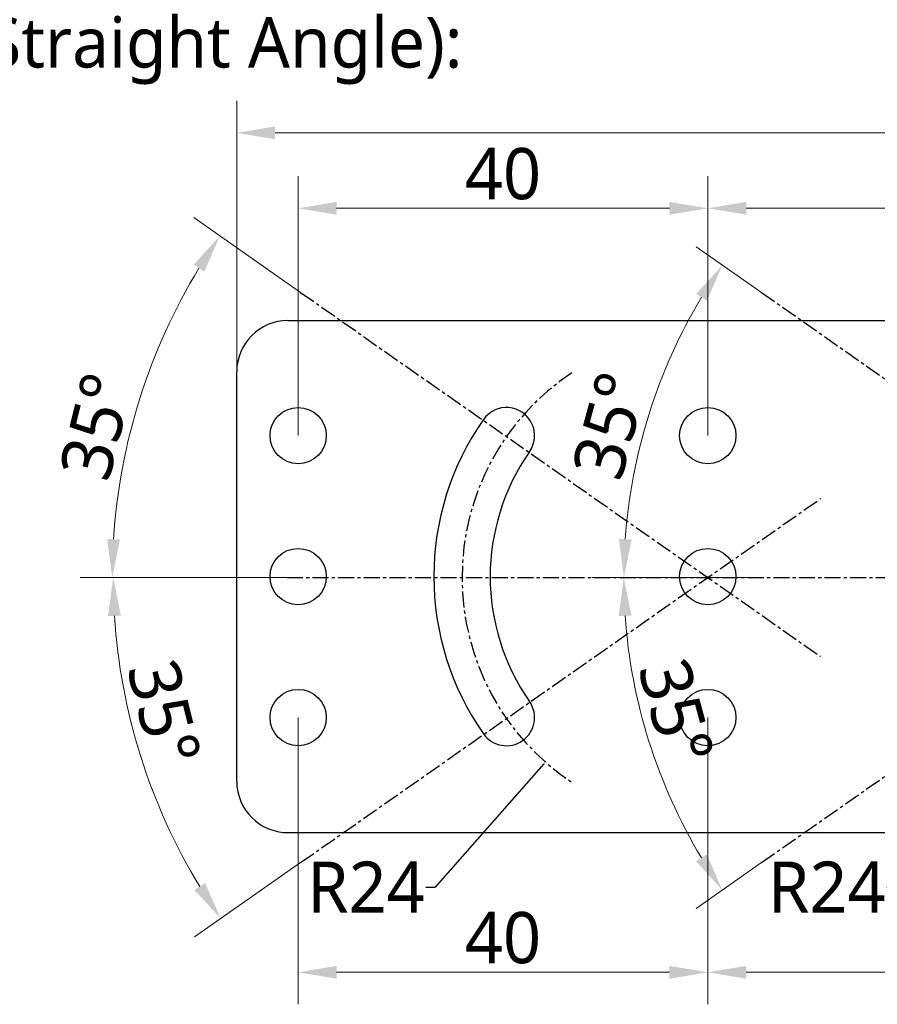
# Model space of a CAD drawing. Extents: x 1 to 383, y 56 to 366.
# Tile 7 of 28: x 83 to 150, y 178 to 255. Entities that reach past the tile are written whole.
import ezdxf

# ---------------------------------------------------------------- set-up
doc = ezdxf.new("R2010")
doc.units = 0
doc.header["$MEASUREMENT"] = 0
doc.linetypes.add('CENTER', pattern=[2, 1.25, -0.25, 0.25, -0.25])
doc.layers.get('0').update_dxf_attribs({"linetype": 'CONTINUOUS'})
doc.layers.get('Defpoints').update_dxf_attribs({"linetype": 'CONTINUOUS'})
doc.layers.add('20_ALL_FEATURES', color=7, linetype='CONTINUOUS')
doc.layers.add('51__DRAFT_DIMS', color=7, linetype='CONTINUOUS')
doc.styles.get("Standard").update_dxf_attribs({"font": 'Roboto-Regular.ttf'})
doc.styles.add('尺寸值样式', font='Roboto-Regular.ttf', dxfattribs={"height": 4})
doc.dimstyles.new('1直线标注', dxfattribs={"dimtxt": 4, "dimasz": 3, "dimexe": 2.5, "dimexo": 0, "dimtad": 1, "dimdec": 1, "dimlfac": 1.25, "dimdsep": 46, "dimtxsty": '尺寸值样式', "dimcen": 0, "dimclrd": 8, "dimclre": 8, "dimclrt": 7, "dimadec": 0, "dimazin": 0, "dimtp": 0.001, "dimtm": 0.001, "dimtfac": 1, "dimtdec": 1, "dimtmove": 0, "dimatfit": 0, "dimldrblk": '_FILLED', "dimfxl": 1, "dimtolj": 1, "dimlwd": 15, "dimlwe": 15, "dimarcsym": 0})
doc.dimstyles.new('CIRL(32)', dxfattribs={"dimtxt": 4, "dimasz": 3, "dimexe": 2.5, "dimexo": 0, "dimtad": 1, "dimtoh": 1, "dimdec": 3, "dimlfac": 0.666667, "dimdsep": 46, "dimtxsty": '尺寸值样式', "dimcen": 0, "dimclrd": 8, "dimclre": 8, "dimclrt": 7, "dimadec": 0, "dimazin": 0, "dimtp": 0.001, "dimtm": 0.001, "dimtfac": 1, "dimtdec": 3, "dimtofl": 0, "dimtmove": 0, "dimatfit": 0, "dimldrblk": '_FILLED', "dimfxl": 1, "dimtolj": 1, "dimlwd": 15, "dimlwe": 15, "dimarcsym": 0})
doc.dimstyles.get("Standard").update_dxf_attribs({"dimtxt": 4, "dimasz": 0.18, "dimexe": 0.18, "dimexo": 0.0625, "dimgap": 0.09, "dimtad": 0, "dimtih": 1, "dimtoh": 1, "dimdec": 4, "dimzin": 0, "dimdsep": 46, "dimtxsty": 'STANDARD', "dimcen": 0.09, "dimadec": 0, "dimazin": 0, "dimtfac": 1, "dimtdec": 4, "dimtofl": 0, "dimtmove": 0, "dimatfit": 3, "dimfxl": 1, "dimtolj": 1, "dimtzin": 0, "dimarcsym": 0})

# ---------------------------------------------------------------- blocks, each defined once
blk = doc.blocks.new('*D436')
at = {"layer": '51__DRAFT_DIMS', "color": 8, "lineweight": 15}
for p, q in [((100.161, 227.017), (100.161, 248.182)), ((217.201, 227.179), (217.201, 248.182)), ((103.161, 245.682), (214.201, 245.682))]:
    blk.add_line(p, q, dxfattribs=at)
at = {"layer": '51__DRAFT_DIMS', "color": 8}
for points in [[(103.161, 246.182), (103.161, 245.182), (100.161, 245.682)], [(214.201, 245.182), (214.201, 246.182), (217.201, 245.682)]]:
    blk.add_solid(points, dxfattribs=at)
at = {"layer": 'Defpoints', "color": 0}
for p in [(217.201, 245.682), (100.161, 227.017), (217.201, 227.179)]:
    blk.add_point(p, dxfattribs=at)
at = {"layer": '51__DRAFT_DIMS', "color": 7, "insert": (158.742, 251.641), "char_height": 4, "attachment_point": 2, "line_spacing_factor": 0.9, "style": '尺寸值样式'}
blk.add_mtext('\\A1;146.3', dxfattribs=at)
blk = doc.blocks.new('_FILLED')
at = {"color": 0, "linetype": 'ByBlock'}
blk.add_solid([(0, 0), (-1, 0.167), (-1, -0.167)], dxfattribs=at)
blk = doc.blocks.new('*D442')
at = {"color": 8, "lineweight": 15}
for p, q in [((141.153, 233.217), (136.057, 236.786)), ((140.086, 210.945), (127.909, 210.945))]:
    blk.add_line(p, q, dxfattribs=at)
blk.add_arc((172.961, 210.945), 42.552, 149.04035, 175.95965, dxfattribs=at)
at = {"color": 8}
for points in [[(136.891, 232.563), (136.052, 233.108), (138.105, 235.352)], [(130.015, 213.961), (131.015, 213.926), (130.409, 210.945)]]:
    blk.add_solid(points, dxfattribs=at)
at = {"layer": 'Defpoints', "color": 0}
for p in [(141.153, 233.217), (133.889, 227.799), (140.086, 210.945), (180.883, 210.945), (181.761, 204.784)]:
    blk.add_point(p, dxfattribs=at)
at = {"color": 7, "insert": (129.315, 222.817), "char_height": 4, "attachment_point": 5, "rotation": 74.78419, "style": '尺寸值样式'}
blk.add_mtext('35°{}{{\\H0.7x;}{}}', dxfattribs=at)
blk = doc.blocks.new('*D443')
at = {"color": 8, "lineweight": 15}
for p, q in [((140.086, 210.945), (127.896, 210.945)), ((141.153, 188.673), (136.046, 185.097))]:
    blk.add_line(p, q, dxfattribs=at)
blk.add_arc((172.961, 210.945), 42.565, 184.03906, 210.96094, dxfattribs=at)
at = {"color": 8}
for points in [[(131.001, 207.965), (130.002, 207.93), (130.396, 210.945)], [(136.041, 188.775), (136.88, 189.32), (138.094, 186.531)]]:
    blk.add_solid(points, dxfattribs=at)
at = {"layer": 'Defpoints', "color": 0}
for p in [(181.761, 217.107), (140.086, 210.945), (180.883, 210.945), (133.877, 194.086), (141.153, 188.673)]:
    blk.add_point(p, dxfattribs=at)
at = {"color": 7, "insert": (134.486, 200.432), "char_height": 4, "attachment_point": 5, "rotation": 285.28278, "style": '尺寸值样式'}
blk.add_mtext('35°{}{{\\H0.7x;}{}}', dxfattribs=at)
blk = doc.blocks.new('*D444')
at = {"color": 0}
for p, q in [((172.871, 210.945), (173.051, 210.945)), ((172.961, 210.855), (172.961, 211.035))]:
    blk.add_line(p, q, dxfattribs=at)
at = {"color": 0, "lineweight": -2}
for p in [(160.156, 196.399), (150.943, 186.761)]:
    blk.add_line(p, (151.672, 186.761), dxfattribs=at)
at = {"color": 0}
blk.add_solid([(160.178, 196.379), (160.133, 196.418), (160.274, 196.534)], dxfattribs=at)
at = {"layer": 'Defpoints', "color": 0}
for p in [(172.961, 210.945), (160.274, 196.534)]:
    blk.add_point(p, dxfattribs=at)
at = {"color": 0, "insert": (146.255, 186.761), "char_height": 4, "attachment_point": 5}
blk.add_mtext('\\A1;R24{}{{\\H0.7x;}{}}', dxfattribs=at)
blk = doc.blocks.new('*D445')
at = {"color": 8, "lineweight": 15}
for p, q in [((105.153, 233.217), (96.804, 239.063)), ((104.086, 210.945), (87.939, 210.945))]:
    blk.add_line(p, q, dxfattribs=at)
blk.add_arc((136.961, 210.945), 46.522, 148.69536, 176.30464, dxfattribs=at)
at = {"color": 8}
for points in [[(97.63, 234.844), (96.793, 235.391), (98.852, 237.63)], [(90.036, 213.96), (91.035, 213.928), (90.439, 210.945)]]:
    blk.add_solid(points, dxfattribs=at)
at = {"layer": 'Defpoints', "color": 0}
for p in [(105.153, 233.217), (94.243, 229.372), (104.086, 210.945), (144.883, 210.945), (145.761, 204.784)]:
    blk.add_point(p, dxfattribs=at)
at = {"color": 7, "insert": (89.197, 222.757), "char_height": 4, "attachment_point": 5, "rotation": 76.11027, "style": '尺寸值样式'}
blk.add_mtext('35°{}{{\\H0.7x;}{}}', dxfattribs=at)
blk = doc.blocks.new('*D446')
at = {"color": 8, "lineweight": 15}
for p, q in [((104.086, 210.945), (88.01, 210.945)), ((105.153, 188.673), (96.863, 182.868))]:
    blk.add_line(p, q, dxfattribs=at)
blk.add_arc((136.961, 210.945), 46.451, 183.70105, 211.29895, dxfattribs=at)
at = {"color": 8}
for points in [[(91.107, 207.963), (90.107, 207.931), (90.51, 210.945)], [(96.851, 186.541), (97.689, 187.087), (98.911, 184.302)]]:
    blk.add_solid(points, dxfattribs=at)
at = {"layer": 'Defpoints', "color": 0}
for p in [(145.761, 217.107), (104.086, 210.945), (144.883, 210.945), (94.309, 192.547), (105.153, 188.673)]:
    blk.add_point(p, dxfattribs=at)
at = {"color": 7, "insert": (94.486, 200.373), "char_height": 4, "attachment_point": 5, "rotation": 283.97704, "style": '尺寸值样式'}
blk.add_mtext('35°{}{{\\H0.7x;}{}}', dxfattribs=at)
blk = doc.blocks.new('*D447')
at = {"color": 0}
for p, q in [((136.871, 210.945), (137.051, 210.945)), ((136.961, 210.855), (136.961, 211.035))]:
    blk.add_line(p, q, dxfattribs=at)
at = {"color": 0, "lineweight": -2}
for p in [(124.156, 196.399), (114.943, 186.761)]:
    blk.add_line(p, (115.672, 186.761), dxfattribs=at)
at = {"color": 0}
blk.add_solid([(124.178, 196.379), (124.133, 196.418), (124.274, 196.534)], dxfattribs=at)
at = {"layer": 'Defpoints', "color": 0}
for p in [(136.961, 210.945), (124.274, 196.534)]:
    blk.add_point(p, dxfattribs=at)
at = {"color": 0, "insert": (110.255, 186.761), "char_height": 4, "attachment_point": 5}
blk.add_mtext('\\A1;R24{}{{\\H0.7x;}{}}', dxfattribs=at)
blk = doc.blocks.new('*D448')
at = {"color": 8, "lineweight": 15}
for p, q in [((136.961, 222.03), (136.961, 242.294)), ((172.961, 222.03), (172.961, 242.294)), ((169.961, 239.794), (139.961, 239.794))]:
    blk.add_line(p, q, dxfattribs=at)
at = {"color": 8}
for points in [[(139.961, 240.294), (139.961, 239.294), (136.961, 239.794)], [(169.961, 239.294), (169.961, 240.294), (172.961, 239.794)]]:
    blk.add_solid(points, dxfattribs=at)
at = {"layer": 'Defpoints', "color": 0}
for p in [(136.961, 239.794), (136.961, 222.03), (172.961, 222.03)]:
    blk.add_point(p, dxfattribs=at)
at = {"color": 7, "insert": (154.961, 242.447), "char_height": 4, "attachment_point": 5, "style": '尺寸值样式'}
blk.add_mtext('\\A1;45{}{{\\H0.7x;}{}}', dxfattribs=at)
blk = doc.blocks.new('*D449')
at = {"color": 8, "lineweight": 15}
for p, q in [((104.961, 222.03), (104.961, 242.29)), ((136.961, 222.03), (136.961, 242.29)), ((133.961, 239.79), (107.961, 239.79))]:
    blk.add_line(p, q, dxfattribs=at)
at = {"color": 8}
for points in [[(107.961, 240.29), (107.961, 239.29), (104.961, 239.79)], [(133.961, 239.29), (133.961, 240.29), (136.961, 239.79)]]:
    blk.add_solid(points, dxfattribs=at)
at = {"layer": 'Defpoints', "color": 0}
for p in [(104.961, 239.79), (104.961, 222.03), (136.961, 222.03)]:
    blk.add_point(p, dxfattribs=at)
at = {"color": 7, "insert": (120.961, 242.47), "char_height": 4, "attachment_point": 5, "style": '尺寸值样式'}
blk.add_mtext('\\A1;40{}{{\\H0.7x;}{}}', dxfattribs=at)
blk = doc.blocks.new('*D450')
at = {"color": 8, "lineweight": 15}
for p, q in [((136.961, 200.005), (136.961, 177.606)), ((172.961, 200.005), (172.961, 177.606)), ((139.961, 180.106), (169.961, 180.106))]:
    blk.add_line(p, q, dxfattribs=at)
at = {"color": 8}
for points in [[(139.961, 180.606), (139.961, 179.606), (136.961, 180.106)], [(169.961, 179.606), (169.961, 180.606), (172.961, 180.106)]]:
    blk.add_solid(points, dxfattribs=at)
at = {"layer": 'Defpoints', "color": 0}
for p in [(136.961, 200.005), (172.961, 200.005), (172.961, 180.106)]:
    blk.add_point(p, dxfattribs=at)
at = {"color": 7, "insert": (154.961, 182.758), "char_height": 4, "attachment_point": 5, "style": '尺寸值样式'}
blk.add_mtext('\\A1;45{}{{\\H0.7x;}{}}', dxfattribs=at)
blk = doc.blocks.new('*D451')
at = {"color": 8, "lineweight": 15}
for p, q in [((104.961, 200.005), (104.961, 177.606)), ((136.961, 200.005), (136.961, 177.606)), ((133.961, 180.106), (107.961, 180.106))]:
    blk.add_line(p, q, dxfattribs=at)
at = {"color": 8}
for points in [[(107.961, 180.606), (107.961, 179.606), (104.961, 180.106)], [(133.961, 179.606), (133.961, 180.606), (136.961, 180.106)]]:
    blk.add_solid(points, dxfattribs=at)
at = {"layer": 'Defpoints', "color": 0}
for p in [(104.961, 200.005), (136.961, 200.005), (104.961, 180.106)]:
    blk.add_point(p, dxfattribs=at)
at = {"color": 7, "insert": (120.961, 182.786), "char_height": 4, "attachment_point": 5, "style": '尺寸值样式'}
blk.add_mtext('\\A1;40{}{{\\H0.7x;}{}}', dxfattribs=at)

msp = doc.modelspace()

# ---------------------------------------------------------------- linework, layer by layer
at = {"linetype": 'CENTER'}
for p, q in [((105.15325, 233.21737), (145.76092, 204.78357)), ((141.15325, 233.21737), (181.76092, 204.78357)), ((105.15325, 188.67342), (145.76092, 217.10722)), ((141.15325, 188.67342), (181.76092, 217.10722)), ((104.0858, 210.9454), (144.88312, 210.9454)), ((140.0858, 210.9454), (180.88312, 210.9454))]:
    msp.add_line(p, q, dxfattribs=at)
msp.add_arc((136.96092, 210.9454), 19.2, 123.5573098, 236.4426902, dxfattribs=at)
at = {"layer": '20_ALL_FEATURES'}
for p, q in [((104.16092, 231.0174), (181.43209, 231.0174)), ((100.16092, 195.0174), (100.16092, 227.0174)), ((104.16092, 191.0174), (181.43209, 191.0174))]:
    msp.add_line(p, q, dxfattribs=at)
for centre in [(104.96092, 222.03006), (136.96092, 222.03006), (104.96092, 211.0174), (136.96092, 211.0174), (104.96092, 200.00473), (136.96092, 200.00473)]:
    msp.add_circle(centre, 2.2, dxfattribs=at)
for centre, radius, start, end in [((104.16092, 227.0174), 4, 90, 180), ((121.2332, 222.03006), 2.2, 325, 145), ((136.96092, 211.0174), 21.4, 145, 215), ((136.96092, 211.0174), 17, 145, 215), ((121.2332, 200.00473), 2.2, 215, 35), ((104.16092, 195.0174), 4, 180, 270)]:
    msp.add_arc(centre, radius, start, end, dxfattribs=at)

# ---------------------------------------------------------------- texts
at = {"insert": (3.03451, 252.0945), "char_height": 3.9446, "width": 125.9520959, "attachment_point": 4}
msp.add_mtext('{\\C7;Device and Installation Bracket (Straight Angle):}', dxfattribs=at)

# ---------------------------------------------------------------- dimensions: what is measured, and where the dimension line sits
for base, p1, p2, picture, middle in [((104.96092, 239.79008), (136.96092, 222.03006), (104.96092, 222.03006), '*D449', (120.96092, 239.79008)), ((104.96092, 180.10587), (136.96092, 200.00473), (104.96092, 200.00473), '*D451', (120.96092, 180.10587))]:
    dim = msp.add_linear_dim(base=base, p1=p1, p2=p2, text='40{}{{\\H0.7x;}{}}', dimstyle='1直线标注')
    dim.commit()
    dim.dimension.update_dxf_attribs({"geometry": picture, "text_midpoint": middle, "dimtype": 160})
for base, p1, p2, picture, middle in [((136.96092, 239.79413), (172.96092, 222.03006), (136.96092, 222.03006), '*D448', (154.96092, 242.4466)), ((172.96092, 180.10587), (136.96092, 200.00473), (172.96092, 200.00473), '*D450', (154.96092, 182.75835))]:
    dim = msp.add_linear_dim(base=base, p1=p1, p2=p2, text='45{}{{\\H0.7x;}{}}', dimstyle='1直线标注')
    dim.commit()
    dim.dimension.update_dxf_attribs({"geometry": picture, "text_midpoint": middle})
for base, line1, line2, picture, middle in [((94.24333, 229.37197), ((104.0858, 210.9454), (144.88312, 210.9454)), ((105.15325, 233.21737), (145.76092, 204.78357)), '*D445', (91.79889, 222.11328)), ((133.8894, 227.7992), ((140.0858, 210.9454), (180.88312, 210.9454)), ((141.15325, 233.21737), (181.76092, 204.78357)), '*D442', (131.90105, 222.11328)), ((94.30888, 192.5471), ((104.0858, 210.9454), (144.88312, 210.9454)), ((105.15325, 188.67342), (145.76092, 217.10722)), '*D446', (91.88523, 199.72595)), ((133.87695, 194.08622), ((140.0858, 210.9454), (180.88312, 210.9454)), ((141.15325, 188.67342), (181.76092, 217.10722)), '*D443', (131.90105, 199.72595))]:
    dim = msp.add_angular_dim_2l(base=base, line1=line1, line2=line2, text='35°{}{{\\H0.7x;}{}}', dimstyle='CIRL(32)', override={"dimpost": '<>'})
    dim.commit()
    dim.dimension.update_dxf_attribs({"geometry": picture, "text_midpoint": middle, "dimtype": 162})
for center, mpoint, picture, middle in [((136.96092, 210.9454), (124.27449, 196.53378), '*D447', (110.25512, 186.76112)), ((172.96092, 210.9454), (160.27449, 196.53378), '*D444', (146.25512, 186.76112))]:
    dim = msp.add_radius_dim(center=center, mpoint=mpoint, text='R24{}{{\\H0.7x;}{}}', dimstyle='STANDARD', override={"dimtad": 0, "dimtoh": 1, "dimdec": 4, "dimlfac": 1, "dimclrt": 0, "dimtix": 0, "dimtofl": 0, "dimtmove": 0, "dimatfit": 3})
    dim.commit()
    dim.dimension.update_dxf_attribs({"geometry": picture, "text_midpoint": middle, "dimtype": 164})
at = {"layer": '51__DRAFT_DIMS'}
dim = msp.add_linear_dim(base=(217.20092, 245.68239), p1=(100.16092, 227.0174), p2=(217.20092, 227.17884), dimstyle='1直线标注', dxfattribs=at)
dim.commit()
dim.dimension.update_dxf_attribs({"geometry": '*D436', "text_midpoint": (158.74185, 245.68239), "dimtype": 160})

doc.saveas('drawing.dxf')
